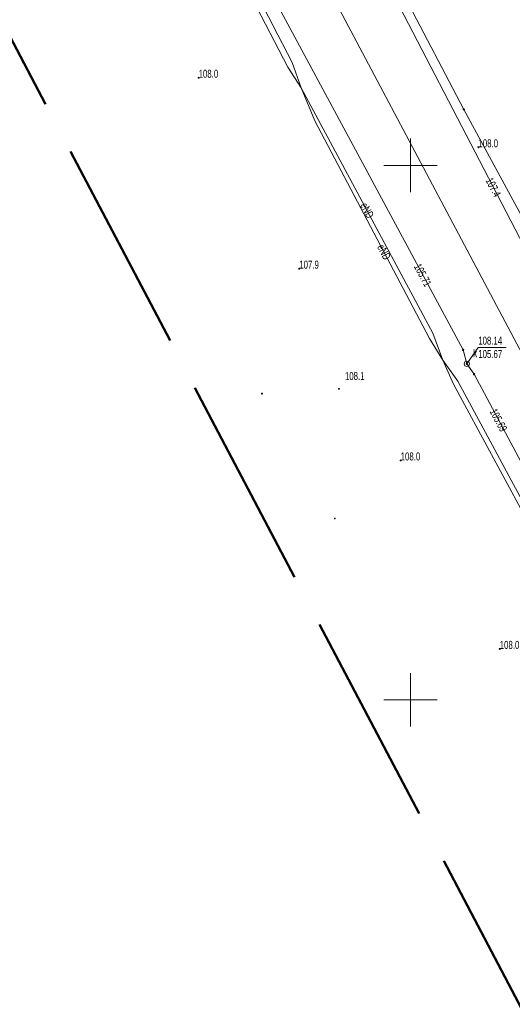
# Model space of a CAD drawing. Header units: metres. Extents: x 7529521 to 7531797, y 5723878 to 5728074.
# Tile 76 of 90: x 7529763 to 7529810, y 5727472 to 5727564. Entities that reach past the tile are written whole.
import ezdxf
from ezdxf.enums import TextEntityAlignment as Align

# ---------------------------------------------------------------- set-up
doc = ezdxf.new("R2010")
doc.units = ezdxf.units.M
for name, pattern in [('4_1', [0]), ('4_SUPE_01', [0]), ('4_SUPK_01', [0]), ('4_SUPT_01', [0]), ('4_SUPW_01', [0]), ('L_0_09', [2.5, 2, -0.5])]:
    doc.linetypes.add(name, pattern=pattern)
doc.layers.get('0').update_dxf_attribs({"color": 252})
for name, color, linetype, lineweight in [('k', 252, 'Continuous', 18), ('RTPW_T_0', 252, 'Continuous', 15), ('SUPE_E_T_3', 240, 'Continuous', 15), ('SUPE_L_1', 240, '4_SUPE_01', 18), ('SUPE_L_3', 240, '4_SUPE_01', 18), ('SUPK_L_0', 24, '4_SUPK_01', 18), ('SUPT_L_0', 30, '4_SUPT_01', 18), ('SUPW_L_2', 150, '4_SUPW_01', 18), ('SUTE_T_0', 240, 'Continuous', 18), ('SUTK_T_0', 252, 'Continuous', 18), ('SUTT_T_0', 30, 'Continuous', 18), ('SUUK_E_T_9', 34, 'Continuous', 15), ('SUUK_T_2', 34, 'Continuous', 18)]:
    doc.layers.add(name, color=color, linetype=linetype, lineweight=lineweight)
doc.layers.add('zakres', color=7, linetype='L_0_09', lineweight=50, true_color=0xff05ff)
doc.styles.get("Standard").update_dxf_attribs({"font": 'arial.ttf'})

# ---------------------------------------------------------------- blocks, each defined once
blk = doc.blocks.new('2_RTPW01')
at = {"linetype": 'Continuous'}
blk.add_circle((0, 0), 0.045, dxfattribs=at)
blk = doc.blocks.new('4_SUPS01_03')
at = {"linetype": 'Continuous'}
blk.add_circle((0, 0), 0.0625, dxfattribs=at)
blk = doc.blocks.new('4_SUPS01_05')
at = {"linetype": 'Continuous'}
blk.add_circle((0, 0), 0.0625, dxfattribs=at)
blk = doc.blocks.new('4_SUUS15_05')
at = {"linetype": 'Continuous'}
blk.add_circle((0, 0), 0.25, dxfattribs=at)

msp = doc.modelspace()

# ---------------------------------------------------------------- linework, layer by layer
at = {"layer": 'k', "linetype": 'Continuous', "lineweight": 18, "flags": 128}
for points in [[(7529800, 5727547.5), (7529800, 5727552.5)], [(7529797.5, 5727550), (7529802.5, 5727550)], [(7529800, 5727497.5), (7529800, 5727502.5)], [(7529797.5, 5727500), (7529802.5, 5727500)]]:
    msp.add_lwpolyline(points, dxfattribs=at)
at = {"layer": 'SUPE_L_1', "linetype": '4_SUPE_01'}
for p, q in [((7529804.97, 5727555.24), (7529789.93, 5727584)), ((7529825.44, 5727517.48), (7529804.97, 5727555.24))]:
    msp.add_line(p, q, dxfattribs=at)
at = {"layer": 'SUPE_L_3', "linetype": '4_SUPE_01'}
for p, q in [((7529788.91, 5727559.62), (7529776.92, 5727582.94)), ((7529788.52, 5727559.19), (7529777.28, 5727580.96)), ((7529789.77, 5727557.26), (7529788.91, 5727559.62)), ((7529789.77, 5727557.26), (7529788.52, 5727559.19)), ((7529789.77, 5727557.26), (7529791.05, 5727554.18)), ((7529802.09, 5727534.32), (7529789.77, 5727557.26)), ((7529791.05, 5727554.18), (7529801.76, 5727533.81)), ((7529801.76, 5727533.81), (7529803.01, 5727531.79)), ((7529803.01, 5727531.79), (7529802.09, 5727534.32)), ((7529803.01, 5727531.79), (7529804.01, 5727529.55)), ((7529804.42, 5727529.82), (7529803.01, 5727531.79)), ((7529804.01, 5727529.55), (7529816.88, 5727505.66)), ((7529816.48, 5727507.39), (7529804.42, 5727529.82))]:
    msp.add_line(p, q, dxfattribs=at)
at = {"layer": 'SUPK_L_0', "linetype": '4_SUPK_01'}
for p, q in [((7529804.91, 5727532.74), (7529786.49, 5727566.99)), ((7529805.26, 5727531.44), (7529804.91, 5727532.74)), ((7529805.94, 5727530.46), (7529805.26, 5727531.44)), ((7529823.24, 5727498.05), (7529805.94, 5727530.46))]:
    msp.add_line(p, q, dxfattribs=at)
at = {"layer": 'SUPK_L_0', "linetype": '4_1'}
for p, q in [((7529804.91, 5727532.74), (7529786.49, 5727566.99)), ((7529805.26, 5727531.44), (7529804.91, 5727532.74)), ((7529805.94, 5727530.46), (7529805.26, 5727531.44)), ((7529823.24, 5727498.05), (7529805.94, 5727530.46))]:
    msp.add_line(p, q, dxfattribs=at)
at = {"layer": 'SUPT_L_0', "linetype": '4_SUPT_01'}
msp.add_line((7529790.82, 5727580.58), (7529811.02, 5727541.63), dxfattribs=at)
at = {"layer": 'SUPW_L_2', "linetype": '4_SUPW_01'}
msp.add_line((7529786.2, 5727578.08), (7529812.47, 5727528.5), dxfattribs=at)
at = {"layer": 'SUPW_L_2', "linetype": '4_1'}
msp.add_line((7529786.2, 5727578.08), (7529812.47, 5727528.5), dxfattribs=at)
at = {"layer": 'SUTK_T_0', "linetype": 'Continuous'}
for p, q in [((7529805.26, 5727531.44), (7529806.33, 5727532.98)), ((7529806.33, 5727532.98), (7529808.936, 5727532.98))]:
    msp.add_line(p, q, dxfattribs=at)
at = {"layer": 'zakres', "color": 210, "lineweight": 50, "ltscale": 10}
msp.add_lwpolyline([(7530152.66, 5726824.25), (7529893.98, 5727312.41), (7529655.25, 5727765.72), (7529520.835, 5728019.58), (7529624.442, 5728074.211), (7529680.51, 5727967.68), (7529859.76, 5727632.54), (7529930.53, 5727498.32), (7530038.61, 5727292.3), (7530118.22, 5727141.23), (7530175.57, 5727034.73), (7530261.4, 5726875.73), (7530322.6, 5726755.46)], dxfattribs=at)

# ---------------------------------------------------------------- block references
at = {"layer": 'RTPW_T_0'}
for p in [(7529780.16, 5727558.2), (7529806.35, 5727551.69), (7529789.58, 5727540.34), (7529793.29, 5727529.1), (7529786.08, 5727528.66), (7529799.07, 5727522.4), (7529792.91, 5727516.97), (7529808.34, 5727504.77)]:
    msp.add_blockref('2_RTPW01', p, dxfattribs=at)
at = {"layer": 'SUTE_T_0'}
msp.add_blockref('4_SUPS01_03', (7529804.97, 5727555.24), dxfattribs=at)
at = {"layer": 'SUTK_T_0'}
for p in [(7529804.91, 5727532.74), (7529805.26, 5727531.44), (7529805.94, 5727530.46)]:
    msp.add_blockref('4_SUPS01_05', p, dxfattribs=at)
at = {"layer": 'SUUK_T_2'}
msp.add_blockref('4_SUUS15_05', (7529805.26, 5727531.44), dxfattribs=at)

# ---------------------------------------------------------------- texts
at = {"layer": 'RTPW_T_0', "width": 0.7}
for s, p in [('108.0', (7529780.16, 5727558.2)), ('108.0', (7529806.35, 5727551.69)), ('107.9', (7529789.58, 5727540.34)), ('108.0', (7529799.07, 5727522.4)), ('108.0', (7529808.34, 5727504.77))]:
    msp.add_text(s, height=0.75, dxfattribs=at).set_placement(p)
msp.add_text('108.1', height=0.75, rotation=1.02001, dxfattribs=at).set_placement((7529793.86, 5727529.91))
at = {"layer": 'SUPE_E_T_3', "width": 0.7}
for rotation, p in [(298.24, (7529795.93, 5727545.79)), (297.73, (7529797.51, 5727541.9))]:
    msp.add_text('eND', height=0.75, rotation=rotation, dxfattribs=at).set_placement(p, align=Align.MIDDLE)
at = {"layer": 'SUTK_T_0', "width": 0.7}
for s, rotation, p in [('105.71', 298.27, (7529801.14, 5727539.74)), ('105.69', 298.09, (7529808.23, 5727526.17))]:
    msp.add_text(s, height=0.75, rotation=rotation, dxfattribs=at).set_placement(p, align=Align.MIDDLE)
for s, p in [('108.14', (7529806.33, 5727533.98)), ('105.67', (7529806.33, 5727532.73))]:
    msp.add_text(s, height=0.75, dxfattribs=at).set_placement(p, align=Align.TOP_LEFT)
at = {"layer": 'SUTT_T_0', "width": 0.7}
msp.add_text('107.4', height=0.75, rotation=297.4, dxfattribs=at).set_placement((7529807.32, 5727548.77), align=Align.MIDDLE_LEFT)
at = {"layer": 'SUUK_E_T_9', "width": 0.7}
msp.add_text('k', height=0.75, dxfattribs=at).set_placement((7529805.86, 5727532.04))

doc.saveas('drawing.dxf')
